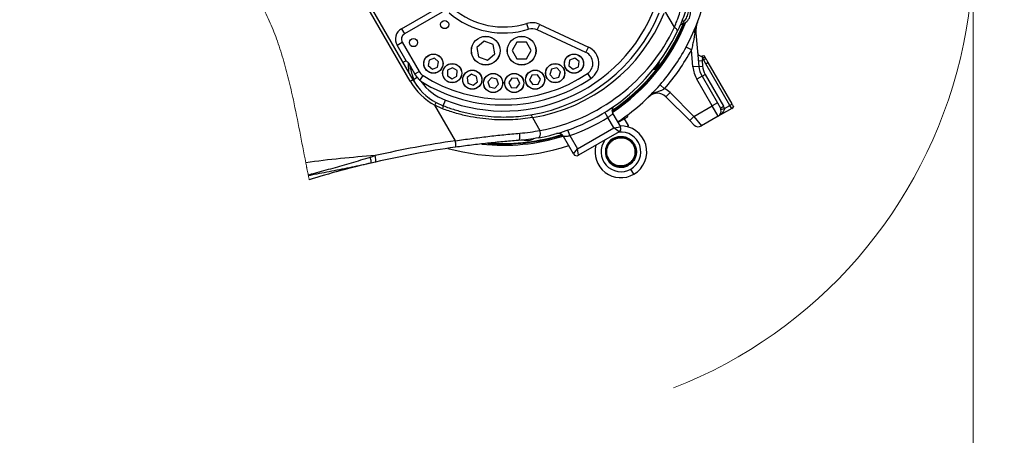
# Model space of a CAD drawing. Header units: millimetres. Extents: x -7 to 844, y 0 to 594.
# Tile 28 of 137: x 324 to 387, y 222 to 248. Entities that reach past the tile are written whole.
import ezdxf

# ---------------------------------------------------------------- set-up
doc = ezdxf.new("R2010")
doc.units = ezdxf.units.MM
doc.styles.add('SLDTEXTSTYLE2', font='HYSWLONGFANGSONG.TTF', dxfattribs={"bigfont": 'bigfont'})
doc.styles.add('SLDTEXTSTYLE3', font='HYSWLONGFANGSONG.TTF')
doc.dimstyles.new('SLDDIMSTYLE1', dxfattribs={"dimtxt": 9.875366, "dimasz": 4.884615, "dimexe": 0, "dimexo": 0.0625, "dimgap": 2.468842, "dimtad": 2, "dimlfac": 13, "dimrnd": 1e-09, "dimzin": 12, "dimdsep": 46, "dimtxsty": 'SLDTEXTSTYLE3', "dimsah": 1, "dimcen": 0.09, "dimadec": 0, "dimazin": 3, "dimtfac": 1, "dimtdec": 3, "dimtofl": 0, "dimtmove": 0, "dimatfit": 3, "dimfxl": 1, "dimfrac": 2, "dimtolj": 1, "dimtzin": 12, "dimarcsym": 0})
doc.dimstyles.new('SLDDIMSTYLE13', dxfattribs={"dimtxt": 9.875366, "dimasz": 4.884615, "dimexe": 0, "dimexo": 0.0625, "dimgap": 2.468842, "dimtad": 0, "dimtih": 1, "dimtoh": 1, "dimlfac": 5, "dimrnd": 1e-09, "dimzin": 12, "dimdsep": 46, "dimtxsty": 'SLDTEXTSTYLE3', "dimblk1": 'NONE', "dimblk2": 'NONE', "dimsah": 1, "dimcen": 0, "dimadec": 0, "dimazin": 3, "dimtfac": 1, "dimtdec": 3, "dimtofl": 0, "dimtmove": 0, "dimatfit": 3, "dimldrblk": 'NONE', "dimfxl": 1, "dimfrac": 2, "dimtolj": 1, "dimtzin": 12, "dimarcsym": 0})
doc.dimstyles.new('SLDDIMSTYLE14', dxfattribs={"dimtxt": 9.875366, "dimasz": 4.884615, "dimexe": 0, "dimexo": 0.0625, "dimgap": 2.468842, "dimtad": 0, "dimtih": 1, "dimtoh": 1, "dimlfac": 5, "dimrnd": 1e-09, "dimzin": 12, "dimdsep": 46, "dimtxsty": 'SLDTEXTSTYLE3', "dimblk1": 'NONE', "dimblk2": 'NONE', "dimsah": 1, "dimcen": 0, "dimadec": 0, "dimazin": 3, "dimtfac": 1, "dimtdec": 3, "dimtmove": 0, "dimatfit": 3, "dimldrblk": 'NONE', "dimfxl": 1, "dimfrac": 2, "dimtolj": 1, "dimtzin": 12, "dimarcsym": 0})
doc.dimstyles.new('SLDDIMSTYLE15', dxfattribs={"dimtxt": 9.875366, "dimasz": 4.884615, "dimexe": 0, "dimexo": 0.0625, "dimgap": 2.468842, "dimtad": 0, "dimtih": 1, "dimtoh": 1, "dimlfac": 5, "dimrnd": 1e-09, "dimzin": 12, "dimdsep": 46, "dimtxsty": 'SLDTEXTSTYLE3', "dimblk1": 'NONE', "dimblk2": 'NONE', "dimsah": 1, "dimcen": 0, "dimadec": 0, "dimazin": 3, "dimtfac": 1, "dimtdec": 3, "dimtmove": 0, "dimatfit": 3, "dimldrblk": 'NONE', "dimfxl": 1, "dimfrac": 2, "dimtolj": 1, "dimtzin": 12, "dimarcsym": 0})
doc.dimstyles.new('SLDDIMSTYLE2', dxfattribs={"dimtxt": 8.4646, "dimasz": 4.884615, "dimexe": 0, "dimexo": 0.0625, "dimgap": 2.11615, "dimtad": 2, "dimlfac": 13, "dimrnd": 1e-09, "dimzin": 12, "dimdsep": 46, "dimtxsty": 'SLDTEXTSTYLE3', "dimsah": 1, "dimcen": 0.09, "dimadec": 0, "dimazin": 3, "dimtfac": 1, "dimtdec": 3, "dimtofl": 0, "dimtmove": 0, "dimatfit": 3, "dimfxl": 1, "dimfrac": 2, "dimtolj": 1, "dimtzin": 12, "dimarcsym": 0})
doc.dimstyles.new('SLDDIMSTYLE8', dxfattribs={"dimtxt": 9.875366, "dimasz": 4.884615, "dimexe": 0, "dimexo": 0.0625, "dimgap": 2.468842, "dimtad": 0, "dimtih": 1, "dimtoh": 1, "dimlfac": 3, "dimrnd": 1e-09, "dimzin": 12, "dimdsep": 46, "dimtxsty": 'SLDTEXTSTYLE3', "dimblk1": 'NONE', "dimblk2": 'NONE', "dimsah": 1, "dimcen": 0, "dimadec": 0, "dimazin": 3, "dimtol": 1, "dimtp": 0.015, "dimtfac": 1, "dimtdec": 3, "dimtmove": 0, "dimatfit": 3, "dimldrblk": 'NONE', "dimfxl": 1, "dimfrac": 2, "dimtolj": 1, "dimtzin": 12, "dimarcsym": 0})

# ---------------------------------------------------------------- blocks, each defined once
blk = doc.blocks.new('_D')
at = {"color": 7, "linetype": 'Continuous', "lineweight": 18}
for p, q in [((384.751, 252.939), (384.751, 104.223)), ((304.139, 165.644), (304.139, 104.223)), ((384.751, 105.223), (304.139, 105.223))]:
    blk.add_line(p, q, dxfattribs=at)
for points in [[(304.139, 105.223), (309.023, 104.472), (309.023, 105.975)], [(384.751, 105.223), (379.867, 105.975), (379.867, 104.472)]]:
    blk.add_solid(points, dxfattribs=at)
at = {"color": 7, "linetype": 'Continuous', "lineweight": 18, "insert": (335.802, 117.16), "char_height": 9.2604, "attachment_point": 1, "style": 'SLDTEXTSTYLE3'}
blk.add_mtext('1027', dxfattribs=at)
blk = doc.blocks.new('_D_2')
at = {"color": 7, "linetype": 'Continuous', "lineweight": 18}
for p, q in [((446.215, 288.028), (446.215, 84.223)), ((304.139, 165.644), (304.139, 84.223)), ((446.215, 85.223), (304.139, 85.223))]:
    blk.add_line(p, q, dxfattribs=at)
for points in [[(304.139, 85.223), (309.023, 84.472), (309.023, 85.975)], [(446.215, 85.223), (441.331, 85.975), (441.331, 84.472)]]:
    blk.add_solid(points, dxfattribs=at)
at = {"color": 7, "linetype": 'Continuous', "lineweight": 18, "insert": (366.534, 97.16), "char_height": 9.2604, "attachment_point": 1, "style": 'SLDTEXTSTYLE3'}
blk.add_mtext('1847', dxfattribs=at)
blk = doc.blocks.new('_D_7')
at = {"color": 7, "linetype": 'Continuous', "lineweight": 18}
for p, q in [((446.215, 288.028), (425.561, 288.028)), ((426.561, 288.028), (426.561, 158.336)), ((330.94, 158.336), (427.561, 158.336))]:
    blk.add_line(p, q, dxfattribs=at)
for points in [[(426.561, 288.028), (425.81, 283.144), (427.312, 283.144)], [(426.561, 158.336), (427.312, 163.221), (425.81, 163.221)]]:
    blk.add_solid(points, dxfattribs=at)
at = {"color": 7, "linetype": 'Continuous', "lineweight": 18, "insert": (416.329, 215.774), "char_height": 7.9375, "attachment_point": 1, "rotation": 90, "style": 'SLDTEXTSTYLE3'}
blk.add_mtext('1686', dxfattribs=at)
blk = doc.blocks.new('_D_13')
at = {"color": 7, "linetype": 'Continuous', "lineweight": 18}
for p, q in [((285.87, 295.567), (409.462, 295.567)), ((408.462, 295.567), (408.462, 210.182)), ((283.979, 210.182), (409.462, 210.182))]:
    blk.add_line(p, q, dxfattribs=at)
for points in [[(408.462, 295.567), (407.71, 290.682), (409.213, 290.682)], [(408.462, 210.182), (409.213, 215.067), (407.71, 215.067)]]:
    blk.add_solid(points, dxfattribs=at)
at = {"color": 7, "linetype": 'Continuous', "lineweight": 18, "insert": (398.23, 245.466), "char_height": 7.9375, "attachment_point": 1, "rotation": 90, "style": 'SLDTEXTSTYLE3'}
blk.add_mtext('1110', dxfattribs=at)
blk = doc.blocks.new('_D_28')
at = {"color": 7, "linetype": 'Continuous', "lineweight": 18}
blk.add_line((754.604, 285.289), (748.254, 285.289), dxfattribs=at)
at = {"color": 7, "linetype": 'Continuous', "lineweight": 18, "char_height": 9.2604, "attachment_point": 1}
for s, insert, style in [('10H7深15', (669.173, 320.457), 'SLDTEXTSTYLE2'), ('%%c', (657.557, 320.457), 'SLDTEXTSTYLE3'), ('Depth 15', (665.328, 308.23), 'SLDTEXTSTYLE3')]:
    blk.add_mtext(s, dxfattribs=dict(at, insert=insert, style=style))
blk = doc.blocks.new('_None')
blk = doc.blocks.new('_D_45')
at = {"color": 7, "linetype": 'Continuous', "lineweight": 18}
blk.add_line((521.285, 333.673), (471.743, 333.673), dxfattribs=at)
at = {"color": 7, "linetype": 'Continuous', "lineweight": 18, "char_height": 9.2604, "attachment_point": 1}
for s, insert, style in [('H8通', (502.411, 345.611), 'SLDTEXTSTYLE2'), ('2-', (471.743, 345.611), 'SLDTEXTSTYLE3'), ('%%c', (482.152, 345.611), 'SLDTEXTSTYLE3'), ('30', (493.768, 345.611), 'SLDTEXTSTYLE3')]:
    blk.add_mtext(s, dxfattribs=dict(at, insert=insert, style=style))
blk = doc.blocks.new('_D_46')
at = {"color": 7, "linetype": 'Continuous', "lineweight": 18}
blk.add_line((688.896, 334.435), (722.792, 334.435), dxfattribs=at)
at = {"color": 7, "linetype": 'Continuous', "lineweight": 18, "attachment_point": 1}
for s, insert, char_height, style in [('通', (714.149, 346.373), 9.26, 'SLDTEXTSTYLE2'), ('8-', (690.483, 346.373), 9.2604, 'SLDTEXTSTYLE3'), ('M20', (700.893, 346.373), 9.2604, 'SLDTEXTSTYLE3')]:
    blk.add_mtext(s, dxfattribs=dict(at, insert=insert, char_height=char_height, style=style))
blk = doc.blocks.new('_D_55')
at = {"color": 7, "linetype": 'Continuous', "lineweight": 18}
blk.add_line((512.91, 531.632), (472.011, 531.632), dxfattribs=at)
at = {"color": 7, "linetype": 'Continuous', "lineweight": 18, "attachment_point": 1}
for s, insert, char_height, style in [('通', (502.68, 543.569), 9.26, 'SLDTEXTSTYLE2'), ('8-', (472.011, 543.569), 9.2604, 'SLDTEXTSTYLE3'), ('%%c', (482.421, 543.569), 9.2604, 'SLDTEXTSTYLE3'), ('22', (494.037, 543.569), 9.2604, 'SLDTEXTSTYLE3')]:
    blk.add_mtext(s, dxfattribs=dict(at, insert=insert, char_height=char_height, style=style))

msp = doc.modelspace()

# ---------------------------------------------------------------- linework, layer by layer
at = {"color": 7, "linetype": 'Continuous', "lineweight": 25}
for p, q in [((348.697521, 244.460138), (344.346095, 251.99703)), ((344.511243, 252.092378), (348.862669, 244.555487)), ((348.129904, 247.824672), (350.547403, 249.220416)), ((350.73971, 248.887329), (348.322212, 247.491586)), ((365.616893, 247.918669), (365.011827, 248.966674)), ((356.276175, 247.796398), (356.162236, 248.163749)), ((356.829143, 247.758855), (356.991688, 248.107435)), ((356.991688, 248.107435), (360.115003, 246.651009)), ((348.129904, 247.824672), (348.322212, 247.491586)), ((359.952458, 246.302429), (356.829143, 247.758855)), ((366.997405, 247.563702), (366.927756, 247.557609)), ((366.997405, 247.563702), (367.185333, 245.415679)), ((347.848346, 246.773884), (348.181433, 246.966191)), ((348.42527, 245.774624), (347.848346, 246.773884)), ((348.181433, 246.966191), (349.262706, 245.093372)), ((353.425427, 247.030471), (352.954015, 246.634909)), ((352.954015, 246.634909), (353.060875, 246.028873)), ((354.003699, 246.819997), (353.425427, 247.030471)), ((354.11056, 246.213961), (354.003699, 246.819997)), ((355.522094, 246.957374), (355.214401, 246.424435)), ((356.137478, 246.957374), (355.522094, 246.957374)), ((356.445171, 246.424435), (356.137478, 246.957374)), ((359.952458, 246.302429), (360.115003, 246.651009)), ((366.706725, 246.473225), (366.367973, 246.655369)), ((353.060875, 246.028873), (353.639148, 245.818399)), ((353.639148, 245.818399), (354.11056, 246.213961)), ((355.214401, 246.424435), (355.522094, 245.891496)), ((356.137478, 245.891496), (356.445171, 246.424435)), ((359.22836, 245.942425), (358.903279, 245.807621)), ((359.507644, 245.728298), (359.22836, 245.942425)), ((366.802181, 245.382157), (366.706725, 246.473225)), ((367.419969, 245.951761), (367.383789, 245.795087)), ((367.421956, 246.086901), (367.506396, 246.109758)), ((348.996236, 244.939526), (348.626546, 245.579849)), ((349.911816, 245.821944), (349.84782, 245.475889)), ((349.84782, 245.475889), (350.115515, 245.247439)), ((350.243506, 245.93955), (349.911816, 245.821944)), ((350.115515, 245.247439), (350.447205, 245.365044)), ((350.511201, 245.7111), (350.243506, 245.93955)), ((350.447205, 245.365044), (350.511201, 245.7111)), ((351.393145, 245.331546), (351.083935, 245.1635)), ((351.693281, 245.147785), (351.393145, 245.331546)), ((355.522094, 245.891496), (356.137478, 245.891496)), ((358.07782, 245.31721), (357.735653, 245.23492)), ((358.320168, 245.06203), (358.07782, 245.31721)), ((358.903279, 245.807621), (358.857482, 245.45869)), ((358.857482, 245.45869), (359.136766, 245.244564)), ((359.136766, 245.244564), (359.461847, 245.379367)), ((359.461847, 245.379367), (359.507644, 245.728298)), ((367.185333, 245.415679), (366.802181, 245.382157)), ((367.153898, 245.774974), (367.383789, 245.795087)), ((367.185333, 245.415679), (367.415224, 245.435792)), ((367.478767, 245.849922), (367.383789, 245.795087)), ((367.383789, 245.795087), (367.415224, 245.435792)), ((367.629703, 245.588492), (367.478767, 245.849922)), ((369.171074, 242.918759), (367.629703, 245.588492)), ((367.762938, 245.665415), (369.297887, 243.006805)), ((348.912206, 244.584087), (349.143342, 244.717534)), ((348.996236, 244.939526), (349.262706, 245.093372)), ((349.143342, 244.717534), (348.996236, 244.939526)), ((349.318446, 244.519551), (349.515648, 244.829176)), ((351.083935, 245.1635), (351.074862, 244.811694)), ((351.074862, 244.811694), (351.374999, 244.627933)), ((351.374999, 244.627933), (351.684208, 244.795979)), ((351.684208, 244.795979), (351.693281, 245.147785)), ((352.623742, 244.91087), (352.344627, 244.696523)), ((352.344627, 244.696523), (352.3907, 244.347629)), ((352.94893, 244.776324), (352.623742, 244.91087)), ((352.995003, 244.42743), (352.94893, 244.776324)), ((353.904996, 244.687882), (353.662849, 244.43251)), ((354.247228, 244.605863), (353.904996, 244.687882)), ((356.492812, 244.851926), (356.341431, 244.534226)), ((356.843639, 244.879677), (356.492812, 244.851926)), ((357.043085, 244.589727), (356.843639, 244.879677)), ((357.735653, 245.23492), (357.635835, 244.897449)), ((357.635835, 244.897449), (357.878184, 244.642269)), ((357.878184, 244.642269), (358.22035, 244.724559)), ((358.22035, 244.724559), (358.320168, 245.06203)), ((360.057483, 244.967526), (360.27254, 244.648655)), ((367.385593, 244.780534), (367.052506, 244.588226)), ((367.385593, 244.780534), (367.585445, 244.895918)), ((367.385593, 244.780534), (368.368905, 243.077388)), ((367.585445, 244.895918), (368.761065, 242.859686)), ((348.697521, 244.460138), (348.862669, 244.555487)), ((352.3907, 244.347629), (352.715888, 244.213082)), ((352.715888, 244.213082), (352.995003, 244.42743)), ((353.662849, 244.43251), (353.762935, 244.095119)), ((353.762935, 244.095119), (354.105166, 244.0131)), ((354.105166, 244.0131), (354.347313, 244.268471)), ((354.347313, 244.268471), (354.247228, 244.605863)), ((355.205359, 244.668071), (355.006143, 244.377964)), ((355.006143, 244.377964), (355.157775, 244.060383)), ((355.157775, 244.060383), (355.508624, 244.03291)), ((355.556209, 244.640599), (355.205359, 244.668071)), ((355.508624, 244.03291), (355.707841, 244.323018)), ((355.707841, 244.323018), (355.556209, 244.640599)), ((356.341431, 244.534226), (356.540877, 244.244276)), ((356.540877, 244.244276), (356.891704, 244.272026)), ((356.891704, 244.272026), (357.043085, 244.589727)), ((364.987486, 243.983614), (364.697164, 244.235888)), ((368.035818, 242.88508), (367.052506, 244.588226)), ((365.066067, 243.471696), (365.338031, 243.74366)), ((366.597843, 241.939919), (365.066067, 243.471696)), ((365.338031, 243.74366), (366.869807, 242.211884)), ((349.924765, 243.372831), (349.917632, 243.378051)), ((351.588253, 240.645463), (350.275044, 242.920007)), ((350.767465, 242.696293), (350.275044, 242.920007)), ((350.350898, 243.102533), (350.811591, 242.889256)), ((350.811591, 242.889256), (350.949786, 243.248187)), ((366.869807, 242.211884), (368.035818, 242.88508)), ((368.368905, 243.077388), (368.035818, 242.88508)), ((368.420433, 242.218907), (368.035818, 242.88508)), ((368.368905, 243.077388), (368.561212, 242.744301)), ((368.561212, 242.744301), (368.761065, 242.859686)), ((368.821065, 242.716681), (369.171074, 242.918759)), ((369.286459, 242.718907), (369.171074, 242.918759)), ((361.357363, 242.144812), (361.15505, 242.471918)), ((361.667086, 242.377587), (362.154902, 241.532664)), ((366.597843, 241.939919), (366.869807, 242.211884)), ((366.869807, 242.211884), (367.343673, 241.597239)), ((368.420433, 242.218907), (367.343673, 241.597239)), ((369.286459, 242.718907), (368.420433, 242.218907)), ((368.598713, 242.654923), (368.821065, 242.716681)), ((356.525113, 242.136165), (357.002792, 241.3088)), ((361.744893, 241.47359), (361.357363, 242.144812)), ((361.744893, 241.47359), (362.154902, 241.532664)), ((361.99255, 241.813867), (362.585444, 242.156174)), ((362.672894, 241.618107), (362.418041, 242.059524)), ((362.560579, 241.553262), (362.672894, 241.618107)), ((362.6696, 241.604752), (362.574661, 241.549939)), ((362.618561, 241.53874), (362.6696, 241.604752)), ((362.6696, 241.604752), (362.672894, 241.618107)), ((366.879401, 241.658361), (366.597843, 241.939919)), ((359.157122, 239.801894), (358.50628, 240.929186)), ((358.922894, 240.976821), (358.794353, 241.33932)), ((358.922894, 240.976821), (359.413286, 240.127437)), ((359.413286, 240.127437), (361.744893, 241.47359)), ((362.070435, 241.217427), (359.472359, 239.717427)), ((362.070435, 241.217427), (361.744893, 241.47359)), ((361.706423, 240.770992), (361.721807, 240.744345)), ((346.145494, 239.600011), (346.44621, 239.694364)), ((359.157122, 239.801894), (359.413286, 240.127437)), ((359.472359, 239.717427), (359.413286, 240.127437)), ((346.474231, 239.286061), (346.17346, 239.216385)), ((362.667576, 239.106225), (362.652192, 239.132872)), ((363.015653, 238.503338), (362.823346, 238.836424))]:
    msp.add_line(p, q, dxfattribs=at)
at = {"color": 8, "linetype": 'Continuous', "lineweight": 25}
msp.add_line((348.42527, 245.774624), (348.225418, 245.659239), dxfattribs=at)
at = {"color": 7, "linetype": 'Continuous', "lineweight": 25, "flags": 128}
for points in [[(365.797747, 247.657457), (365.804604, 247.68339), (365.802369, 247.712895), (365.791099, 247.745212), (365.771084, 247.779514), (365.742836, 247.814919), (365.707082, 247.85052), (365.664739, 247.885401), (365.616893, 247.918669)], [(366.086992, 248.31509), (366.092973, 248.323287), (366.103392, 248.329458), (366.118027, 248.333471), (366.136565, 248.335241), (366.15861, 248.334729), (366.183691, 248.331948), (366.211274, 248.326955), (366.240769, 248.319858)], [(364.640047, 245.707623), (364.614082, 245.602964), (364.556646, 245.475202)], [(356.525113, 242.136165), (356.514037, 242.173564), (356.500279, 242.208093), (356.484254, 242.238709), (356.466446, 242.264488), (356.447393, 242.284653), (356.42767, 242.298594), (356.407872, 242.305891), (356.388596, 242.306323)], [(355.602851, 240.666194), (355.634414, 240.677806), (355.663084, 240.707239), (355.687488, 240.753084), (355.706455, 240.813144), (355.719078, 240.884541), (355.724751, 240.963853), (355.723202, 241.04728), (355.714506, 241.130825)], [(356.905772, 240.834366), (356.943123, 240.850435), (356.975442, 240.883557), (357.001208, 240.93217), (357.019209, 240.993988), (357.028596, 241.066099), (357.028929, 241.14511), (357.02019, 241.2273), (357.002792, 241.3088)], [(351.584335, 240.231253), (351.595693, 240.240952), (351.60433, 240.266113), (351.609889, 240.305687), (351.612136, 240.358024), (351.610979, 240.420946), (351.606465, 240.49183), (351.598783, 240.567723), (351.588253, 240.645463)], [(356.615012, 240.787601), (356.517175, 240.728009), (356.38622, 240.67828)], [(346.474231, 239.286061), (346.485018, 239.296612), (346.491845, 239.322088), (346.494435, 239.361445), (346.49268, 239.41307), (346.486652, 239.47485), (346.476599, 239.544254), (346.462932, 239.618438), (346.44621, 239.694364)], [(346.17346, 239.216385), (346.183164, 239.226131), (346.189181, 239.249676), (346.191284, 239.286128), (346.189393, 239.33411), (346.18358, 239.391804), (346.174065, 239.45703), (346.161207, 239.527319), (346.145494, 239.600011)]]:
    msp.add_lwpolyline(points, dxfattribs=at)
at = {"color": 8, "linetype": 'Continuous', "lineweight": 25, "flags": 128}
for points in [[(364.549985, 245.479049), (364.606783, 245.605392), (364.62969, 245.693382)], [(356.384231, 240.685711), (356.513731, 240.734887), (356.585557, 240.776481)]]:
    msp.add_lwpolyline(points, dxfattribs=at)
at = {"color": 7, "linetype": 'Continuous', "lineweight": 25}
for centre, radius in [((350.9052, 248.094643), 0.261538), ((348.90668, 246.940797), 0.261538), ((353.532287, 246.424435), 0.923077), ((353.532287, 246.424435), 0.915385), ((355.829786, 246.424435), 0.923077), ((355.829786, 246.424435), 0.915385), ((350.179511, 245.593494), 0.615385), ((350.179511, 245.593494), 0.607692), ((359.182563, 245.593494), 0.615385), ((359.182563, 245.593494), 0.607692), ((351.384072, 244.97974), 0.615385), ((351.384072, 244.97974), 0.607692), ((357.978002, 244.97974), 0.615385), ((357.978002, 244.97974), 0.607692), ((352.669815, 244.561976), 0.615385), ((352.669815, 244.561976), 0.607692), ((354.005081, 244.350491), 0.615385), ((354.005081, 244.350491), 0.607692), ((355.356992, 244.350491), 0.615385), ((355.356992, 244.350491), 0.607692), ((356.692258, 244.561976), 0.615385), ((356.692258, 244.561976), 0.607692)]:
    msp.add_circle(centre, radius, dxfattribs=at)
at = {"color": 7, "linetype": 'Continuous', "lineweight": 18}
for centre, radius, start, end in [((280.677657, 210.182292), 183.538462, 30, 171.45435339), ((354.464036, 253.210041), 98.135872, 20.78106045, 194.20803626), ((354.530466, 252.939317), 30.221041, 291.40621387, 41.77831921)]:
    msp.add_arc(centre, radius, start, end, dxfattribs=at)
at = {"color": 7, "linetype": 'Continuous', "lineweight": 25}
for centre, radius, start, end in [((354.681037, 252.939317), 13.269231, 331.73352681, 21.666917), ((354.681037, 252.939317), 10.384615, 248.94244127, 342.00687803), ((354.681037, 252.939317), 5, 229.47122063, 287.23190561), ((365.885064, 248.861385), 0.769231, 286.10947913, 33.89052087), ((354.681037, 252.939317), 5.384615, 229.47122063, 287.23190561), ((354.681037, 252.939317), 10.769231, 279.12327092, 337.68946169), ((354.780963, 252.997009), 11, 279.12327092, 337.68946169), ((356.504052, 247.061695), 1.153846, 65, 107.23190561), ((354.84758, 253.035471), 11.923077, 280.4140163, 334.5862989), ((354.681037, 252.939317), 12.461538, 303.814083, 337.4176142), ((354.681037, 252.939317), 12.5, 303.70071797, 337.61191068), ((354.681037, 252.939317), 12.576923, 303.55200657, 338.10395249), ((366.162538, 247.900651), 0.230769, 106.10947913, 156.30569401), ((368.530012, 247.697788), 1.538462, 159.26945989, 185), ((348.51452, 247.158499), 0.769231, 120, 210), ((348.51452, 247.158499), 0.384615, 120, 210), ((356.504052, 247.061695), 0.769231, 65, 107.23190561), ((354.681037, 252.939317), 12.307692, 280.4140163, 334.5862989), ((367.062863, 247.681842), 0.183542, 162.88339532, 222.59916157), ((359.627367, 245.605269), 1.153846, 303.99706138, 65), ((354.681037, 252.939317), 13.269231, 319.01126618, 331.73352681), ((359.627367, 245.605269), 0.769231, 303.99706138, 65), ((354.681037, 252.939317), 13.653846, 319.01126618, 331.73352681), ((367.339405, 246.3024), 0.230769, 185, 290.96026051), ((363.957168, 245.821491), 0.692308, 294.46680353, 329.98704205), ((368.71794, 245.549765), 1.923077, 185, 210), ((368.71794, 245.549765), 1.538462, 185, 210), ((368.71794, 245.549765), 1.307692, 185, 210), ((349.928879, 245.477988), 0.769231, 210, 237.50673844), ((354.681037, 252.939317), 9.615385, 237.50673844, 303.99706138), ((352.22824, 246.4986), 4.076923, 210, 241.37428685), ((352.193536, 246.478564), 3.846154, 210, 241.37428685), ((354.681037, 252.939317), 10, 238.0058071, 303.99706138), ((352.193536, 246.478564), 3.461538, 215.70640457, 248.94244127), ((354.681037, 252.939317), 13.269231, 303.32335767, 319.01126618), ((364.522138, 242.927768), 0.769231, 45, 134.5080914), ((364.522138, 242.927768), 1.153846, 45, 66.21526063), ((349.836323, 243.209356), 0.525546, 326.59398627, 348.27222921), ((350.412965, 242.878886), 0.398762, 332.74835943, 1.49017291), ((362.000172, 242.569894), 0.384615, 125.21590857, 210), ((368.228126, 242.551993), 0.615385, 15.52248781, 30), ((369.094151, 243.051993), 0.384615, 300, 323.57817848), ((362.483428, 242.271332), 0.153846, 311.53698121, 16.55984649), ((368.228126, 242.551993), 0.384615, 300, 15.52248781), ((368.228126, 242.551993), 0.384615, 15.52248781, 30), ((354.681037, 252.939317), 12.692308, 289.5243183, 301.73650158), ((361.95505, 241.417279), 0.230769, 300, 30), ((362.186999, 239.938608), 1.657308, 300, 92.34510703), ((367.151365, 241.930326), 0.384615, 225, 300), ((354.681037, 252.939317), 12.576923, 263.61496856, 287.6342366), ((354.681037, 252.939317), 12.5, 265.33418407, 287.4855252), ((354.681037, 252.939317), 12.461538, 266.46370625, 287.37216017), ((358.173193, 240.736878), 0.384615, 30, 105.9703346), ((362.186999, 239.938608), 0.961154, 300, 120), ((360.269764, 179.333973), 61.923077, 98.05932257, 102.89925948), ((354.681037, 252.939317), 13.269231, 254.36121495, 288.29349021), ((356.207189, 241.347039), 0.692308, 250.94764774, 284.98704205), ((362.186999, 239.938608), 1.657308, 165.09375732, 300), ((362.186999, 239.938608), 0.961154, 120, 300), ((362.186999, 239.938608), 0.930384, 120, 300), ((362.186999, 239.938608), 0.930384, 300, 120), ((360.211924, 179.300579), 61.538462, 98.05932257, 102.89925948), ((359.356974, 239.917279), 0.230769, 210, 300), ((360.211924, 179.300579), 61.538462, 103.1867105, 106.99150357)]:
    msp.add_arc(centre, radius, start, end, dxfattribs=at)
at = {"color": 8, "linetype": 'Continuous', "lineweight": 25}
for centre, radius, start, end in [((363.957168, 245.821491), 0.684615, 295.78512804, 329.98704205), ((348.839502, 244.331849), 0.262507, 73.92110207, 89.84143326), ((362.186999, 239.938608), 1.272692, 300, 96.34655409), ((356.207189, 241.347039), 0.684615, 252.28009325, 284.98704205), ((362.186999, 239.938608), 1.272692, 143.65344591, 300)]:
    msp.add_arc(centre, radius, start, end, dxfattribs=at)
at = {"color": 7, "linetype": 'Continuous', "lineweight": 25}
for centre, major_axis, ratio, start_param, end_param in [((369.094151, 243.051993), (0.333087, 0.192308), 0.4, 4.71238898, 5.123905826), ((350.130003, 173.479779), (58.161496, 33.579555), 0.984331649, 1.109102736, 1.175770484)]:
    msp.add_ellipse(centre, major_axis=major_axis, ratio=ratio, start_param=start_param, end_param=end_param, dxfattribs=at)
at = {"color": 7, "linetype": 'Continuous', "lineweight": 18}
for points, knots in [([(334.87195, 255.41739), (335.208148, 254.994952), (335.880526, 254.150098), (336.881411, 252.877019), (337.767242, 251.675179), (338.517417, 250.532279), (339.133723, 249.455173), (339.680498, 248.341509), (340.158597, 247.154981), (340.562031, 245.900473), (340.913283, 244.589693), (341.266217, 243.04119), (341.615766, 241.256226), (341.87495, 239.914384), (342.004547, 239.243438)], [0, 0, 0, 0, 0.090019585, 0.180034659, 0.27000345, 0.338826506, 0.407792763, 0.476709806, 0.545465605, 0.62087668, 0.696358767, 0.771827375, 0.885909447, 1, 1, 1, 1]), ([(342.163673, 238.461715), (342.159656, 238.481024), (342.145192, 238.550551), (342.117954, 238.68236), (342.080964, 238.863148), (342.048952, 239.021481), (342.023268, 239.149524), (342.010802, 239.21206), (342.004547, 239.243438)], [0, 0, 0, 0, 0.08765414, 0.315618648, 0.542979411, 0.777159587, 0.888188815, 1, 1, 1, 1]), ([(342.044847, 239.042139), (342.050764, 239.012753), (342.062076, 238.956581), (342.069989, 238.917574), (342.071129, 238.911952), (342.071698, 238.909142)], [0, 0, 0, 0, 0.354234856, 0.677117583, 1, 1, 1, 1]), ([(342.174601, 238.409315), (342.173772, 238.413282), (342.172114, 238.421223), (342.169441, 238.434038), (342.166642, 238.447461), (342.164664, 238.45696), (342.163673, 238.461715)], [0, 0, 0, 0, 0.248486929, 0.497570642, 0.74847734, 1, 1, 1, 1]), ([(342.228546, 238.15277), (342.227909, 238.155779), (342.226616, 238.161885), (342.216233, 238.21099), (342.199856, 238.288707), (342.184435, 238.362235), (342.175287, 238.40603), (342.174601, 238.409315)], [0, 0, 0, 0, 0.241466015, 0.489943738, 0.731407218, 0.979852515, 1, 1, 1, 1])]:
    msp.add_open_spline(points, degree=3, knots=knots, dxfattribs=at)
at = {"color": 7, "linetype": 'Continuous', "lineweight": 25}
for points, knots in [([(365.616893, 247.918669), (365.657688, 248.017946), (365.739516, 248.217082), (365.871643, 248.57648), (366.009113, 248.995554), (366.144322, 249.480868), (366.261265, 249.98109), (366.320851, 250.322967), (366.350647, 250.493923)], [0, 0, 0, 0, 0.127399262, 0.25554405, 0.438772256, 0.622051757, 0.811005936, 1, 1, 1, 1]), ([(366.727086, 250.415039), (366.687303, 250.23674), (366.607742, 249.880173), (366.457611, 249.349544), (366.285299, 248.825569), (366.111295, 248.368322), (365.947168, 247.978712), (365.847645, 247.764738), (365.797747, 247.657457)], [0, 0, 0, 0, 0.183006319, 0.365980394, 0.554157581, 0.742284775, 0.870789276, 1, 1, 1, 1]), ([(366.500769, 248.99926), (366.493412, 248.943049), (366.478558, 248.829549), (366.41777, 248.61415), (366.326489, 248.445079), (366.253526, 248.338493), (366.240769, 248.319858)], [0, 0, 0, 0, 0.231304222, 0.467038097, 0.906822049, 1, 1, 1, 1]), ([(366.240769, 248.319858), (366.215666, 248.28446), (366.175879, 248.228355), (366.129701, 248.165332), (366.106285, 248.133087), (366.098972, 248.123003), (366.09859, 248.122475), (366.098505, 248.122359)], [0, 0, 0, 0, 0.38926914, 0.616972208, 0.813868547, 0.958951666, 1, 1, 1, 1]), ([(367.091158, 248.242362), (367.090917, 248.241727), (367.090157, 248.239716), (367.087311, 248.232158), (367.076995, 248.20441), (367.033596, 248.081494), (366.972888, 247.862472), (366.942803, 247.659252), (366.927756, 247.557609)], [0, 0, 0, 0, 0.002894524, 0.009156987, 0.034398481, 0.128988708, 0.56435464, 1, 1, 1, 1]), ([(366.927756, 247.557609), (366.915699, 247.489918), (366.891471, 247.353905), (366.84347, 247.103543), (366.78344, 246.80939), (366.73236, 246.585559), (366.706725, 246.473225)], [0, 0, 0, 0, 0.192671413, 0.387137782, 0.692421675, 1, 1, 1, 1]), ([(367.419969, 245.951761), (367.419257, 245.970784), (367.417891, 246.007254), (367.417661, 246.049823), (367.419228, 246.080019), (367.421054, 246.084625), (367.421956, 246.086901)], [0, 0, 0, 0, 0.264383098, 0.506871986, 0.756284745, 1, 1, 1, 1]), ([(367.419969, 245.951761), (367.463442, 245.973442), (367.510924, 245.997123), (367.559287, 246.00999), (367.56337, 246.011076)], [0, 0, 0, 0, 0.915570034, 1, 1, 1, 1]), ([(367.506396, 246.109758), (367.507648, 246.107591), (367.50996, 246.103586), (367.529093, 246.070447), (367.548121, 246.037489), (367.56074, 246.015632), (367.56337, 246.011076)], [0, 0, 0, 0, 0.331101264, 0.611774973, 0.919078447, 1, 1, 1, 1]), ([(367.56337, 246.011076), (367.56807, 246.002936), (367.577469, 245.986656), (367.596317, 245.954011), (367.610667, 245.929156), (367.619701, 245.913509)], [0, 0, 0, 0, 0.270327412, 0.540648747, 1, 1, 1, 1]), ([(348.57073, 245.655327), (348.523018, 245.694501), (348.474565, 245.734283), (348.426012, 245.774016), (348.42527, 245.774624)], [0, 0, 0, 0, 0.984707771, 1, 1, 1, 1]), ([(348.57073, 245.655327), (348.582231, 245.642814), (348.603532, 245.619639), (348.619294, 245.592386), (348.626546, 245.579849)], [0, 0, 0, 0, 0.539932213, 1, 1, 1, 1]), ([(348.626546, 245.579849), (348.641728, 245.520227), (348.692329, 245.321509), (348.781227, 244.984065), (348.868394, 244.71788), (348.912206, 244.584087)], [0, 0, 0, 0, 0.175725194, 0.58569514, 1, 1, 1, 1]), ([(367.478767, 245.849922), (367.52188, 245.872225), (367.56897, 245.896585), (367.615751, 245.912191), (367.619701, 245.913509)], [0, 0, 0, 0, 0.915570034, 1, 1, 1, 1]), ([(367.619701, 245.913509), (367.633824, 245.889046), (367.662072, 245.84012), (367.709817, 245.757423), (367.743441, 245.699185), (367.762938, 245.665415)], [0, 0, 0, 0, 0.2958529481, 0.5917070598, 1, 1, 1, 1]), ([(367.629703, 245.588492), (367.673443, 245.613746), (367.719292, 245.640217), (367.761018, 245.664307), (367.762938, 245.665415)], [0, 0, 0, 0, 0.953991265, 1, 1, 1, 1]), ([(349.318446, 244.519551), (349.295719, 244.542195), (349.233219, 244.604464), (349.178294, 244.673562), (349.143342, 244.717534)], [0, 0, 0, 0, 0.363635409, 1, 1, 1, 1]), ([(348.912206, 244.584087), (348.938327, 244.514639), (348.99111, 244.374301), (349.071841, 244.232199), (349.124544, 244.160733), (349.134947, 244.146626)], [0, 0, 0, 0, 0.4401783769, 0.8894965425, 1, 1, 1, 1]), ([(349.382704, 244.458299), (349.382274, 244.458702), (349.360685, 244.478939), (349.339353, 244.499449), (349.318446, 244.519551)], [0, 0, 0, 0, 0.019893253, 1, 1, 1, 1]), ([(364.987486, 243.983614), (364.937912, 243.952715), (364.82858, 243.88457), (364.645159, 243.817196), (364.444409, 243.754776), (364.259985, 243.678491), (364.105281, 243.584312), (364.02252, 243.515254), (363.983255, 243.476695), (363.9829, 243.476346)], [0, 0, 0, 0, 0.145658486, 0.321234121, 0.518036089, 0.715325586, 0.853979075, 0.998678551, 1, 1, 1, 1]), ([(350.811591, 242.889256), (351.058911, 242.800051), (351.553539, 242.621646), (352.31929, 242.422983), (353.09672, 242.27737), (353.83529, 242.195425), (354.521322, 242.164972), (355.156605, 242.174754), (355.782975, 242.219135), (356.18672, 242.27726), (356.388596, 242.306323)], [0, 0, 0, 0, 0.1332989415, 0.2665916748, 0.4037304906, 0.5408647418, 0.6544086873, 0.7679530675, 0.8839747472, 1, 1, 1, 1]), ([(361.702114, 242.812578), (361.709971, 242.821845), (361.724772, 242.839301), (361.743757, 242.857087), (361.754519, 242.865707), (361.756908, 242.86762)], [0, 0, 0, 0, 0.468239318, 0.881937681, 1, 1, 1, 1]), ([(369.297887, 243.006805), (369.309921, 242.985962), (369.334004, 242.944248), (369.36591, 242.888985), (369.389502, 242.848123), (369.401875, 242.826693), (369.403126, 242.824526), (369.403639, 242.823637)], [0, 0, 0, 0, 0.216709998, 0.43372205, 0.645097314, 0.854545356, 1, 1, 1, 1]), ([(356.525113, 242.136165), (356.320755, 242.105593), (355.912047, 242.04445), (355.269912, 241.993931), (354.609355, 241.978277), (353.899282, 242.004474), (353.147835, 242.081554), (352.353616, 242.221569), (351.555592, 242.41924), (351.030178, 242.603941), (350.767465, 242.696293)], [0, 0, 0, 0, 0.113681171, 0.227359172, 0.343438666, 0.459517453, 0.592704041, 0.725893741, 0.862944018, 1, 1, 1, 1]), ([(361.357363, 242.144812), (361.393257, 242.169179), (361.465103, 242.217951), (361.557587, 242.287953), (361.626188, 242.343064), (361.662016, 242.373275), (361.66565, 242.376366), (361.667086, 242.377587)], [0, 0, 0, 0, 0.214678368, 0.42969616, 0.644993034, 0.8597487, 1, 1, 1, 1]), ([(368.821065, 242.716681), (368.819719, 242.691375), (368.818134, 242.661587), (368.800582, 242.601857), (368.75995, 242.516345), (368.653358, 242.38507), (368.529599, 242.285553), (368.441681, 242.231183), (368.420802, 242.219119), (368.420433, 242.218907)], [0, 0, 0, 0, 0.106935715, 0.125877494, 0.269765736, 0.521294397, 0.888307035, 0.998030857, 1, 1, 1, 1]), ([(351.588253, 240.645463), (351.937441, 240.69631), (352.635825, 240.798006), (353.674502, 240.927077), (354.704945, 241.040483), (355.377984, 241.100711), (355.714506, 241.130825)], [0, 0, 0, 0, 0.248123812, 0.496251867, 0.748124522, 1, 1, 1, 1]), ([(355.714506, 241.130825), (355.933779, 241.152523), (356.373382, 241.196024), (356.792653, 241.271147), (357.002792, 241.3088)], [0, 0, 0, 0, 0.498798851, 1, 1, 1, 1]), ([(358.50628, 240.929186), (358.510919, 240.929453), (358.520271, 240.929991), (358.591521, 240.934887), (358.694592, 240.944465), (358.811108, 240.958642), (358.889835, 240.971445), (358.922894, 240.976821)], [0, 0, 0, 0, 0.2018957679, 0.4070445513, 0.6195332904, 0.8402344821, 1, 1, 1, 1]), ([(361.691038, 240.797639), (361.772376, 240.836447), (361.932339, 240.912771), (362.197635, 240.94117), (362.456234, 240.905181), (362.69605, 240.802982), (362.90107, 240.643064), (363.057966, 240.436334), (363.156317, 240.196447), (363.190056, 239.939425), (363.156927, 239.682374), (363.058271, 239.442948), (362.901804, 239.229774), (362.756821, 239.130269), (362.682961, 239.079578)], [0, 0, 0, 0, 0.086472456, 0.1700612, 0.253135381, 0.336329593, 0.418673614, 0.501457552, 0.584067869, 0.666174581, 0.749044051, 0.831264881, 0.914039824, 1, 1, 1, 1]), ([(355.602851, 240.666194), (355.280092, 240.640502), (354.634579, 240.589119), (353.636528, 240.489159), (352.620149, 240.372723), (351.929604, 240.278409), (351.584335, 240.231253)], [0, 0, 0, 0, 0.248146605, 0.496290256, 0.748147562, 1, 1, 1, 1]), ([(356.905772, 240.834366), (356.694021, 240.798207), (356.269501, 240.725716), (355.825423, 240.686066), (355.602851, 240.666194)], [0, 0, 0, 0, 0.498800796, 1, 1, 1, 1]), ([(361.691038, 240.797639), (361.61676, 240.746602), (361.47068, 240.646232), (361.313437, 240.430678), (361.215306, 240.18873), (361.183904, 239.929945), (361.219887, 239.672433), (361.320473, 239.433191), (361.479046, 239.228074), (361.684764, 239.070344), (361.923941, 238.970509), (362.180618, 238.936235), (362.443465, 238.965152), (362.602131, 239.040959), (362.682961, 239.079578)], [0, 0, 0, 0, 0.086472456, 0.1700612, 0.253135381, 0.336329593, 0.418673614, 0.501457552, 0.584067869, 0.666174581, 0.749044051, 0.831264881, 0.914039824, 1, 1, 1, 1]), ([(342.163673, 238.461715), (342.301241, 238.499306), (342.832459, 238.644461), (343.7557, 238.899938), (344.94921, 239.234786), (345.741033, 239.476529), (346.145494, 239.600011)], [0, 0, 0, 0, 0.1029376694, 0.3974923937, 0.6922405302, 1, 1, 1, 1]), ([(346.17346, 239.216385), (345.768457, 239.126215), (344.941092, 238.942009), (343.672217, 238.693468), (342.742969, 238.515885), (342.242741, 238.422092), (342.174601, 238.409315)], [0, 0, 0, 0, 0.3075746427, 0.6283338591, 0.9493720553, 1, 1, 1, 1])]:
    msp.add_open_spline(points, degree=3, knots=knots, dxfattribs=at)
for points in [[(367.478767, 245.849922), (367.468426, 245.867833), (367.447744, 245.903655), (367.429228, 245.935726), (367.419969, 245.951761)], [(362.63873, 239.156187), (362.58584, 239.129534), (362.48006, 239.076227), (362.305476, 239.037464), (362.127585, 239.031172), (361.951644, 239.060332), (361.784837, 239.123088), (361.63346, 239.217225), (361.503363, 239.339074), (361.399535, 239.483965), (361.325969, 239.646328), (361.285494, 239.819921), (361.279657, 239.998085), (361.308712, 240.173922), (361.37143, 240.340872), (361.465824, 240.491784), (361.586686, 240.623597), (361.685741, 240.688551), (361.735269, 240.721029)], [(361.735269, 240.721029), (361.788159, 240.747682), (361.893939, 240.800989), (362.068523, 240.839752), (362.246414, 240.846044), (362.422355, 240.816884), (362.589162, 240.754128), (362.740539, 240.659991), (362.870636, 240.538142), (362.974464, 240.393251), (363.04803, 240.230888), (363.088505, 240.057296), (363.094342, 239.879131), (363.065287, 239.703294), (363.002569, 239.536344), (362.908175, 239.385432), (362.787313, 239.25362), (362.688258, 239.188665), (362.63873, 239.156187)]]:
    msp.add_open_spline(points, degree=3, dxfattribs=at)
at = {"color": 8, "linetype": 'Continuous', "lineweight": 25}
msp.add_open_spline([(348.630261, 244.958029), (348.629762, 244.961137), (348.607587, 245.099261), (348.592981, 245.3364), (348.57681, 245.568184), (348.57073, 245.655327)], degree=3, knots=[0, 0, 0, 0, 0.014162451, 0.629360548, 1, 1, 1, 1], dxfattribs=at)

# ---------------------------------------------------------------- dimensions: what is measured, and where the dimension line sits
at = {"color": 7, "linetype": 'Continuous', "lineweight": 18}
for p1, text, dimstyle, picture, middle in [((3.286, 2.923341), '8-<>通', 'SLDDIMSTYLE15', '_D_55', (491.667114, 539.014431)), ((4.915706, 3.435323), '2-<>H8通', 'SLDDIMSTYLE13', '_D_45', (495.719839, 341.056069))]:
    dim = msp.add_diameter_dim_2p(p1=p1, p2=(0, 0), text=text, dimstyle=dimstyle, dxfattribs=at)
    dim.commit()
    dim.dimension.update_dxf_attribs({"geometry": picture, "text_midpoint": middle, "dimtype": 163})
for p1, text, dimstyle, picture, middle in [((3.431977, 2.05165), '8-M20通', 'SLDDIMSTYLE14', '_D_46', (706.637658, 340.548883)), ((3.197717, 0.941065), '%%c10H7深15\\PDepth 15', 'SLDDIMSTYLE8', '_D_28', (680.650764, 308.580071))]:
    dim = msp.add_diameter_dim_2p(p1=p1, p2=(0, 0), text=text, dimstyle=dimstyle, override={"dimpost": '<>'}, dxfattribs=at)
    dim.commit()
    dim.dimension.update_dxf_attribs({"geometry": picture, "text_midpoint": middle, "dimtype": 163})
for base, p1, p2, picture, middle in [((408.461635, 210.182292), (285.869965, 295.566907), (283.979068, 210.182292), '_D_13', (408.461635, 252.874599)), ((426.560986, 158.336138), (446.215483, 288.028446), (330.940235, 158.336138), '_D_7', (426.560986, 223.182292))]:
    dim = msp.add_linear_dim(base=base, p1=p1, p2=p2, angle=90, dimstyle='SLDDIMSTYLE2', dxfattribs=at)
    dim.commit()
    dim.dimension.update_dxf_attribs({"geometry": picture, "text_midpoint": middle, "dimtype": 160})
for base, p1, picture, middle in [((304.13856, 85.223083), (446.215483, 288.028446), '_D_2', (375.177022, 85.223083)), ((304.13856, 105.223083), (384.751206, 252.939317), '_D', (344.444883, 105.223083))]:
    dim = msp.add_linear_dim(base=base, p1=p1, p2=(304.13856, 165.644156), dimstyle='SLDDIMSTYLE1', dxfattribs=at)
    dim.commit()
    dim.dimension.update_dxf_attribs({"geometry": picture, "text_midpoint": middle, "dimtype": 160})

doc.saveas('drawing.dxf')
